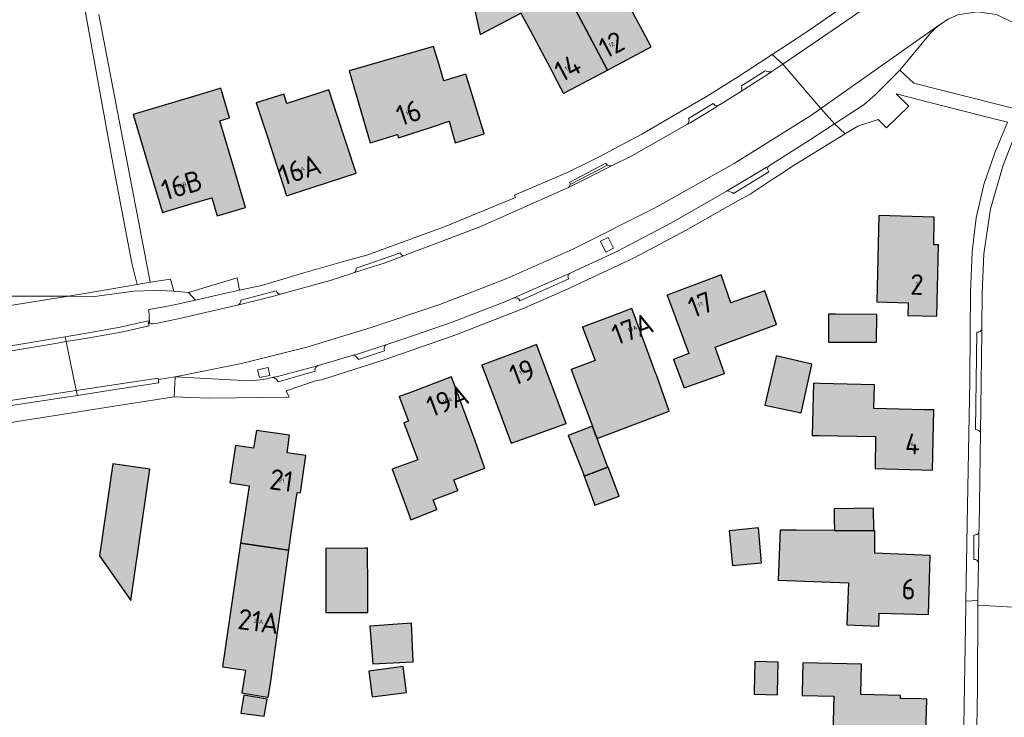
# Model space of a CAD drawing. Header units: metres. Extents: x 191562 to 192551, y 309453 to 310109.
# Tile 6 of 49: x 191782 to 191902, y 309580 to 309665. Entities that reach past the tile are written whole.
import ezdxf
from ezdxf.enums import TextEntityAlignment as Align

# ---------------------------------------------------------------- set-up
doc = ezdxf.new("R2010")
doc.units = ezdxf.units.M
for name, color, linetype, lineweight in [('B-WE-GR-BEPLANTING_CULTUUR_BODEMBEDEKKER-GV', 253, 'Continuous', 9), ('B-WE-GR-BEPLANTING_CULTUUR_BOSPLANTSOEN-GV', 253, 'Continuous', 9), ('B-WE-GR-GRAS-GV', 253, 'Continuous', 9), ('B-WE-GW-TALUD_KRUIN-G', 253, 'Continuous', 9), ('B-WE-IE-TERREINAFSCHEIDING_KUNSTMATIG_HEKWERK-G', 253, 'IE-TERREINAFSCHEIDING-KUNSTMATIG', 9), ('B-WE-OG-BEBOUWING-GV', 250, 'Continuous', 25), ('B-WE-OG-BEBOUWING-T18', 1, 'Continuous', 25), ('B-WE-OG-TERREIN_BEGROEID-GV', 253, 'Continuous', 9), ('B-WE-OG-TERREIN_ERF-GV', 253, 'Continuous', 9), ('B-WE-OG-WEG-GV', 253, 'Continuous', 9), ('B-WE-VH-GESLOTENVERHARDING_ASFALT-GV', 253, 'Continuous', 9), ('B-WE-VH-ONVERHARD_ZAND-GV', 253, 'Continuous', 9), ('B-WE-VH-OPENVERHARDING_BETONSTRAATSTEEN-GV', 253, 'Continuous', 9), ('B-WE-VH-OPENVERHARDING_SIERBESTRATING-GV', 253, 'Continuous', 9), ('B-WE-VH-OPENVERHARDING_STRAATBAKSTEEN-GV', 253, 'Continuous', 9), ('B-WE-VH-TEGEL-GV', 253, 'Continuous', 9), ('X-XX-AL-T25_1000', 1, 'Continuous', 25)]:
    doc.layers.add(name, color=color, linetype=linetype, lineweight=lineweight)
doc.layers.add('B-WE-OG-BEBOUWING-V', color=7, linetype='Continuous', lineweight=5, true_color=0xfff3f2)
doc.styles.add('NLCS-ISO-M200-T18', font='NLCS-ISO.ttf', dxfattribs={"height": 0.36})
doc.linetypes.add('IE-TERREINAFSCHEIDING-KUNSTMATIG', pattern='A,4,[82,NLCS.SHX,S=0.75,R=90,X=0,Y=0],4,-2', length=10)

msp = doc.modelspace()

# ---------------------------------------------------------------- hatches: boundary and pattern name
at = {"layer": 'B-WE-OG-BEBOUWING-V'}
for points in [[(191853.565, 309658.691), (191847.781, 309669.611), (191844.441, 309667.826), (191844.26, 309668.16), (191841.757, 309672.779), (191840.923, 309672.76), (191838.041, 309685.012), (191837.133, 309684.834), (191836.768, 309686.754), (191833.265, 309686.008), (191833.632, 309684.146), (191833.438, 309684.108), (191838.157, 309663.001), (191843.079, 309665.608), (191844.23, 309663.435), (191846.965, 309658.269), (191847.114, 309657.987), (191848.236, 309655.869), (191848.338, 309655.923)], [(191847.781, 309669.611), (191853.565, 309658.691), (191858.852, 309661.491), (191857.879, 309663.312), (191853.017, 309672.41)], [(191832.238, 309651.792), (191834.389, 309652.51), (191835.115, 309649.888), (191838.62, 309650.964), (191836.403, 309658.192), (191833.717, 309657.394), (191832.991, 309659.84), (191832.493, 309661.565), (191822.248, 309658.619), (191824.794, 309649.893), (191828.115, 309650.895), (191828.259, 309650.465)], [(191803.237, 309642.511), (191805.609, 309643.217), (191806.288, 309641.031), (191809.689, 309642.035), (191808.273, 309646.83), (191806.584, 309652.546), (191807.773, 309652.899), (191806.799, 309656.201), (191806.713, 309656.491), (191804.613, 309655.833), (191796.097, 309653.322), (191798.208, 309646.231), (191799.634, 309641.439)], [(191812.309, 309650.718), (191814.672, 309643.46), (191819.753, 309645.114), (191823.097, 309646.203), (191820.731, 309653.42), (191819.796, 309656.291), (191818.586, 309655.898), (191814.72, 309654.639), (191814.346, 309655.788), (191811.012, 309654.703)], [(191893.144, 309640.5), (191893.151, 309640.883), (191886.432, 309641.075), (191886.196, 309630.589), (191889.985, 309630.49), (191889.942, 309628.961), (191893.464, 309628.869), (191893.69, 309637.5), (191893.09, 309637.516)], [(191860.784, 309631.427), (191863.432, 309624.325), (191861.558, 309623.626), (191862.869, 309620.171), (191867.736, 309621.897), (191866.613, 309625.088), (191872.64, 309627.314), (191874.06, 309627.838), (191872.617, 309631.931), (191868.524, 309630.488), (191867.337, 309633.855)], [(191851.74, 309615.542), (191852.088, 309614.61), (191852.302, 309614.035), (191861.026, 309617.338), (191859.488, 309621.741), (191859.404, 309621.981), (191856.521, 309629.789), (191853.106, 309628.505), (191851.271, 309627.816), (191850.553, 309627.546), (191852.062, 309623.495), (191849.17, 309622.417)], [(191881.179, 309625.727), (191886.179, 309625.709), (191886.191, 309629.069), (191881.191, 309629.087), (191880.354, 309629.091), (191880.337, 309625.731)], [(191844.963, 309625.421), (191844.289, 309625.154), (191838.345, 309622.92), (191840.429, 309617.372), (191841.894, 309613.469), (191844.654, 309614.448), (191848.56, 309615.838)], [(191878.268, 309622.785), (191878.329, 309623.048), (191874.019, 309624.052), (191873.95, 309623.755), (191872.622, 309618.056), (191877.042, 309617.128)], [(191829.211, 309605.618), (191829.744, 309604.193), (191832.88, 309605.425), (191832.434, 309606.59), (191835.424, 309607.713), (191834.928, 309609.034), (191838.697, 309610.427), (191838.665, 309610.517), (191837.534, 309613.738), (191834.667, 309621.496), (191830.528, 309619.937), (191829.494, 309619.548), (191828.326, 309619.108), (191829.458, 309616.133), (191828.902, 309615.92), (191830.569, 309611.465), (191827.459, 309610.301)], [(191891.976, 309617.519), (191885.855, 309617.667), (191885.929, 309620.536), (191879.303, 309620.708), (191878.542, 309620.728), (191878.381, 309614.387), (191879.207, 309614.387), (191886.049, 309614.283), (191885.99, 309610.388), (191892.939, 309610.206), (191893.129, 309617.491)], [(191809.115, 309601.336), (191814.974, 309600.514), (191815.256, 309602.542), (191815.953, 309607.493), (191816.379, 309607.433), (191817.017, 309611.958), (191814.749, 309612.278), (191815.055, 309614.447), (191811.045, 309615.013), (191810.688, 309612.85), (191808.482, 309613.185), (191807.811, 309608.67), (191810.14, 309608.316)], [(191850.648, 309609.74), (191850.749, 309609.466), (191853.621, 309610.553), (191852.302, 309614.035), (191852.088, 309614.61), (191851.74, 309615.542), (191851.538, 309615.463), (191848.819, 309614.394)], [(191793.627, 309610.969), (191791.994, 309599.814), (191795.793, 309594.395), (191798.099, 309610.314)], [(191850.749, 309609.466), (191852.052, 309605.948), (191854.99, 309607.034), (191854.275, 309608.881), (191853.634, 309610.559), (191853.621, 309610.553)], [(191881.052, 309604.117), (191881.058, 309603.143), (191881.058, 309602.95), (191881.058, 309602.897), (191885.825, 309602.856), (191885.794, 309605.571), (191881.044, 309605.518)], [(191871.861, 309603.195), (191868.328, 309602.838), (191868.703, 309598.637), (191872.232, 309598.971)], [(191882.784, 309596.529), (191882.586, 309591.445), (191886.427, 309591.295), (191886.468, 309592.863), (191892.473, 309592.705), (191892.659, 309599.836), (191885.958, 309600.147), (191885.976, 309602.855), (191885.825, 309602.856), (191881.058, 309602.897), (191876.47, 309602.937), (191874.484, 309602.932), (191874.248, 309596.861)], [(191812.469, 309582.673), (191812.726, 309584.331), (191814.974, 309600.514), (191809.115, 309601.336), (191806.915, 309586.356), (191809.706, 309585.935), (191809.246, 309583.207), (191809.444, 309583.174), (191812.325, 309582.695)], [(191819.562, 309592.936), (191824.534, 309592.947), (191824.528, 309595.728), (191824.498, 309600.728), (191824.168, 309600.726), (191819.438, 309600.698), (191819.438, 309592.935)], [(191829.811, 309591.633), (191824.751, 309591.301), (191825.137, 309586.737), (191830.018, 309586.981)], [(191824.661, 309585.843), (191825.072, 309582.707), (191829.205, 309583.249), (191828.794, 309586.385)], [(191874.154, 309582.961), (191874.161, 309583.234), (191874.251, 309586.932), (191871.426, 309587), (191871.336, 309583.297), (191871.33, 309583.029)], [(191877.153, 309582.888), (191881.008, 309582.795), (191880.915, 309579.687), (191880.799, 309575.821), (191886.861, 309575.642), (191892.068, 309575.488), (191892.251, 309582.451), (191891.609, 309582.465), (191889.053, 309582.523), (191889.054, 309582.871), (191884.254, 309583.001), (191884.343, 309586.69), (191877.25, 309586.86), (191877.161, 309583.168)], [(191809.12, 309580.734), (191811.97, 309580.368), (191812.316, 309582.457), (191809.484, 309582.927)]]:
    msp.add_hatch(color=256, dxfattribs=at).paths.add_polyline_path(points)

# ---------------------------------------------------------------- linework, layer by layer
at = {"layer": 'B-WE-GR-BEPLANTING_CULTUUR_BODEMBEDEKKER-GV'}
msp.add_lwpolyline([(191803.662, 309630.805), (191806.421, 309631.448), (191808.973, 309632.007), (191808.674, 309633.502), (191802.8, 309631.751)], dxfattribs=at)
at = {"layer": 'B-WE-GR-BEPLANTING_CULTUUR_BOSPLANTSOEN-GV'}
for points in [[(191801.035, 309631.873), (191800.61, 309633.349), (191798.146, 309632.967)], [(191788.247, 309631.298), (191791.105, 309631.204)]]:
    msp.add_lwpolyline(points, dxfattribs=at)
at = {"layer": 'B-WE-GR-GRAS-GV'}
msp.add_lwpolyline([(191790.488, 309631.661), (191796.573, 309632.699)], dxfattribs=at)
at = {"layer": 'B-WE-GW-TALUD_KRUIN-G'}
for points in [[(191788.247, 309631.298), (191780.595, 309631.283), (191776.422, 309631.43), (191771.928, 309631.887)], [(191801.035, 309631.873), (191800.172, 309631.931), (191798.648, 309631.992), (191796.163, 309631.895), (191791.105, 309631.204)]]:
    msp.add_lwpolyline(points, dxfattribs=at)
at = {"layer": 'B-WE-IE-TERREINAFSCHEIDING_KUNSTMATIG_HEKWERK-G'}
for points in [[(191790.192, 309666.298), (191793.525, 309648.04)], [(191797.657, 309635.517), (191791.92, 309665.442)], [(191793.525, 309648.04), (191795.933, 309635.269)], [(191795.933, 309635.269), (191796.573, 309632.699)], [(191798.146, 309632.967), (191797.657, 309635.517)], [(191796.573, 309632.699), (191798.146, 309632.967)], [(191769.996, 309628.346), (191779.65, 309629.906), (191788.247, 309631.298), (191790.488, 309631.661)]]:
    msp.add_lwpolyline(points, dxfattribs=at)
at = {"layer": 'B-WE-OG-BEBOUWING-GV'}
for points in [[(191853.565, 309658.691), (191847.781, 309669.611), (191844.441, 309667.826), (191844.26, 309668.16), (191841.757, 309672.779), (191840.923, 309672.76), (191838.041, 309685.012), (191837.133, 309684.834), (191836.768, 309686.754), (191833.265, 309686.008), (191833.632, 309684.146), (191833.438, 309684.108), (191838.157, 309663.001), (191843.079, 309665.608), (191844.23, 309663.435), (191846.965, 309658.269), (191847.114, 309657.987), (191848.236, 309655.869), (191848.338, 309655.923)], [(191847.781, 309669.611), (191853.565, 309658.691), (191858.852, 309661.491), (191857.879, 309663.312), (191853.017, 309672.41)], [(191832.238, 309651.792), (191834.389, 309652.51), (191835.115, 309649.888), (191838.62, 309650.964), (191836.403, 309658.192), (191833.717, 309657.394), (191832.991, 309659.84), (191832.493, 309661.565), (191822.248, 309658.619), (191824.794, 309649.893), (191828.115, 309650.895), (191828.259, 309650.465)], [(191803.237, 309642.511), (191805.609, 309643.217), (191806.288, 309641.031), (191809.689, 309642.035), (191808.273, 309646.83), (191806.584, 309652.546), (191807.773, 309652.899), (191806.799, 309656.201), (191806.713, 309656.491), (191804.613, 309655.833), (191796.097, 309653.322), (191798.208, 309646.231), (191799.634, 309641.439)], [(191812.309, 309650.718), (191814.672, 309643.46), (191819.753, 309645.114), (191823.097, 309646.203), (191820.731, 309653.42), (191819.796, 309656.291), (191818.586, 309655.898), (191814.72, 309654.639), (191814.346, 309655.788), (191811.012, 309654.703)], [(191893.144, 309640.5), (191893.151, 309640.883), (191886.432, 309641.075), (191886.196, 309630.589), (191889.985, 309630.49), (191889.942, 309628.961), (191893.464, 309628.869), (191893.69, 309637.5), (191893.09, 309637.516)], [(191860.784, 309631.427), (191863.432, 309624.325), (191861.558, 309623.626), (191862.869, 309620.171), (191867.736, 309621.897), (191866.613, 309625.088), (191872.64, 309627.314), (191874.06, 309627.838), (191872.617, 309631.931), (191868.524, 309630.488), (191867.337, 309633.855)], [(191851.74, 309615.542), (191852.088, 309614.61), (191852.302, 309614.035), (191861.026, 309617.338), (191859.488, 309621.741), (191859.404, 309621.981), (191856.521, 309629.789), (191853.106, 309628.505), (191851.271, 309627.816), (191850.553, 309627.546), (191852.062, 309623.495), (191849.17, 309622.417)], [(191881.179, 309625.727), (191886.179, 309625.709), (191886.191, 309629.069), (191881.191, 309629.087), (191880.354, 309629.091), (191880.337, 309625.731)], [(191844.963, 309625.421), (191844.289, 309625.154), (191838.345, 309622.92), (191840.429, 309617.372), (191841.894, 309613.469), (191844.654, 309614.448), (191848.56, 309615.838)], [(191878.268, 309622.785), (191878.329, 309623.048), (191874.019, 309624.052), (191873.95, 309623.755), (191872.622, 309618.056), (191877.042, 309617.128)], [(191829.211, 309605.618), (191829.744, 309604.193), (191832.88, 309605.425), (191832.434, 309606.59), (191835.424, 309607.713), (191834.928, 309609.034), (191838.697, 309610.427), (191838.665, 309610.517), (191837.534, 309613.738), (191834.667, 309621.496), (191830.528, 309619.937), (191829.494, 309619.548), (191828.326, 309619.108), (191829.458, 309616.133), (191828.902, 309615.92), (191830.569, 309611.465), (191827.459, 309610.301)], [(191891.976, 309617.519), (191885.855, 309617.667), (191885.929, 309620.536), (191879.303, 309620.708), (191878.542, 309620.728), (191878.381, 309614.387), (191879.207, 309614.387), (191886.049, 309614.283), (191885.99, 309610.388), (191892.939, 309610.206), (191893.129, 309617.491)], [(191809.115, 309601.336), (191814.974, 309600.514), (191815.256, 309602.542), (191815.953, 309607.493), (191816.379, 309607.433), (191817.017, 309611.958), (191814.749, 309612.278), (191815.055, 309614.447), (191811.045, 309615.013), (191810.688, 309612.85), (191808.482, 309613.185), (191807.811, 309608.67), (191810.14, 309608.316)], [(191850.648, 309609.74), (191850.749, 309609.466), (191853.621, 309610.553), (191852.302, 309614.035), (191852.088, 309614.61), (191851.74, 309615.542), (191851.538, 309615.463), (191848.819, 309614.394)], [(191793.627, 309610.969), (191791.994, 309599.814), (191795.793, 309594.395), (191798.099, 309610.314)], [(191850.749, 309609.466), (191852.052, 309605.948), (191854.99, 309607.034), (191854.275, 309608.881), (191853.634, 309610.559), (191853.621, 309610.553)], [(191881.052, 309604.117), (191881.058, 309603.143), (191881.058, 309602.95), (191881.058, 309602.897), (191885.825, 309602.856), (191885.794, 309605.571), (191881.044, 309605.518)], [(191871.861, 309603.195), (191868.328, 309602.838), (191868.703, 309598.637), (191872.232, 309598.971)], [(191882.784, 309596.529), (191882.586, 309591.445), (191886.427, 309591.295), (191886.468, 309592.863), (191892.473, 309592.705), (191892.659, 309599.836), (191885.958, 309600.147), (191885.976, 309602.855), (191885.825, 309602.856), (191881.058, 309602.897), (191876.47, 309602.937), (191874.484, 309602.932), (191874.248, 309596.861)], [(191812.469, 309582.673), (191812.726, 309584.331), (191814.974, 309600.514), (191809.115, 309601.336), (191806.915, 309586.356), (191809.706, 309585.935), (191809.246, 309583.207), (191809.444, 309583.174), (191812.325, 309582.695)], [(191819.562, 309592.936), (191824.534, 309592.947), (191824.528, 309595.728), (191824.498, 309600.728), (191824.168, 309600.726), (191819.438, 309600.698), (191819.438, 309592.935)], [(191829.811, 309591.633), (191824.751, 309591.301), (191825.137, 309586.737), (191830.018, 309586.981)], [(191824.661, 309585.843), (191825.072, 309582.707), (191829.205, 309583.249), (191828.794, 309586.385)], [(191874.154, 309582.961), (191874.161, 309583.234), (191874.251, 309586.932), (191871.426, 309587), (191871.336, 309583.297), (191871.33, 309583.029)], [(191877.153, 309582.888), (191881.008, 309582.795), (191880.915, 309579.687), (191880.799, 309575.821), (191886.861, 309575.642), (191892.068, 309575.488), (191892.251, 309582.451), (191891.609, 309582.465), (191889.053, 309582.523), (191889.054, 309582.871), (191884.254, 309583.001), (191884.343, 309586.69), (191877.25, 309586.86), (191877.161, 309583.168)], [(191809.12, 309580.734), (191811.97, 309580.368), (191812.316, 309582.457), (191809.484, 309582.927)]]:
    msp.add_lwpolyline(points, close=True, dxfattribs=at)
at = {"layer": 'B-WE-OG-TERREIN_BEGROEID-GV'}
msp.add_lwpolyline([(191905.878, 309657.688), (191905.966, 309658.599), (191905.558, 309660.83), (191904.484, 309662.827), (191902.848, 309664.398), (191900.717, 309665.428), (191898.374, 309665.768), (191896.038, 309665.384), (191894.864, 309664.86), (191893.786, 309664.159)], dxfattribs=at)
at = {"layer": 'B-WE-OG-TERREIN_ERF-GV'}
for points in [[(191847.781, 309669.611), (191853.017, 309672.41), (191857.879, 309663.312), (191858.852, 309661.491), (191853.565, 309658.691), (191848.338, 309655.923), (191848.236, 309655.869), (191847.114, 309657.987), (191846.965, 309658.269), (191844.23, 309663.435), (191843.079, 309665.608), (191838.157, 309663.001), (191833.438, 309684.108), (191833.632, 309684.146), (191833.265, 309686.008), (191836.768, 309686.754), (191837.133, 309684.834), (191838.041, 309685.012), (191840.923, 309672.76), (191841.757, 309672.779), (191844.26, 309668.16), (191844.441, 309667.826)], [(191832.238, 309651.792), (191828.259, 309650.465), (191828.115, 309650.895), (191824.794, 309649.893), (191822.248, 309658.619), (191832.493, 309661.565), (191832.991, 309659.84), (191833.717, 309657.394), (191836.403, 309658.192), (191838.62, 309650.964), (191835.115, 309649.888), (191834.389, 309652.51)], [(191806.713, 309656.491), (191806.799, 309656.201), (191807.773, 309652.899), (191806.584, 309652.546), (191808.273, 309646.83), (191809.689, 309642.035), (191806.288, 309641.031), (191805.609, 309643.217), (191803.237, 309642.511), (191799.634, 309641.439), (191798.208, 309646.231), (191796.097, 309653.322), (191804.613, 309655.833)], [(191814.346, 309655.788), (191814.72, 309654.639), (191818.586, 309655.898), (191819.796, 309656.291), (191820.731, 309653.42), (191823.097, 309646.203), (191819.753, 309645.114), (191814.672, 309643.46), (191812.309, 309650.718), (191811.012, 309654.703)], [(191893.69, 309637.5), (191893.464, 309628.869), (191889.942, 309628.961), (191889.985, 309630.49), (191886.196, 309630.589), (191886.432, 309641.075), (191893.151, 309640.883), (191893.144, 309640.5), (191893.09, 309637.516)], [(191867.736, 309621.897), (191862.869, 309620.171), (191861.558, 309623.626), (191863.432, 309624.325), (191860.784, 309631.427), (191867.337, 309633.855), (191868.524, 309630.488), (191872.617, 309631.931), (191874.06, 309627.838), (191872.64, 309627.314), (191866.613, 309625.088)], [(191850.749, 309609.466), (191850.648, 309609.74), (191848.819, 309614.394), (191851.538, 309615.463), (191851.74, 309615.542), (191849.17, 309622.417), (191852.062, 309623.495), (191850.553, 309627.546), (191851.271, 309627.816), (191853.106, 309628.505), (191856.521, 309629.789), (191859.404, 309621.981), (191859.488, 309621.741), (191861.026, 309617.338), (191852.302, 309614.035), (191853.621, 309610.553), (191853.634, 309610.559), (191854.275, 309608.881), (191854.99, 309607.034), (191852.052, 309605.948)], [(191880.354, 309629.091), (191881.191, 309629.087), (191886.191, 309629.069), (191886.179, 309625.709), (191881.179, 309625.727), (191880.337, 309625.731)], [(191844.654, 309614.448), (191841.894, 309613.469), (191840.429, 309617.372), (191838.345, 309622.92), (191844.289, 309625.154), (191844.963, 309625.421), (191848.56, 309615.838)], [(191872.622, 309618.056), (191873.95, 309623.755), (191874.019, 309624.052), (191878.329, 309623.048), (191878.268, 309622.785), (191877.042, 309617.128)], [(191832.88, 309605.425), (191829.744, 309604.193), (191829.211, 309605.618), (191827.459, 309610.301), (191830.569, 309611.465), (191828.902, 309615.92), (191829.458, 309616.133), (191828.326, 309619.108), (191829.494, 309619.548), (191830.528, 309619.937), (191834.667, 309621.496), (191837.534, 309613.738), (191838.665, 309610.517), (191838.697, 309610.427), (191834.928, 309609.034), (191835.424, 309607.713), (191832.434, 309606.59)], [(191892.939, 309610.206), (191885.99, 309610.388), (191886.049, 309614.283), (191879.207, 309614.387), (191878.381, 309614.387), (191878.542, 309620.728), (191879.303, 309620.708), (191885.929, 309620.536), (191885.855, 309617.667), (191891.976, 309617.519), (191893.129, 309617.491)], [(191809.115, 309601.336), (191810.14, 309608.316), (191807.811, 309608.67), (191808.482, 309613.185), (191810.688, 309612.85), (191811.045, 309615.013), (191815.055, 309614.447), (191814.749, 309612.278), (191817.017, 309611.958), (191816.379, 309607.433), (191815.953, 309607.493), (191815.256, 309602.542), (191814.974, 309600.514), (191812.726, 309584.331), (191812.469, 309582.673), (191812.325, 309582.695), (191809.444, 309583.174), (191809.246, 309583.207), (191809.706, 309585.935), (191806.915, 309586.356)], [(191795.793, 309594.395), (191791.994, 309599.814), (191793.627, 309610.969), (191798.099, 309610.314)], [(191885.825, 309602.856), (191885.976, 309602.855), (191885.958, 309600.147), (191892.659, 309599.836), (191892.473, 309592.705), (191886.468, 309592.863), (191886.427, 309591.295), (191882.586, 309591.445), (191882.784, 309596.529), (191874.248, 309596.861), (191874.484, 309602.932), (191876.47, 309602.937), (191881.058, 309602.897), (191881.058, 309603.143), (191881.052, 309604.117), (191881.044, 309605.518), (191885.794, 309605.571)], [(191868.703, 309598.637), (191868.328, 309602.838), (191871.861, 309603.195), (191872.232, 309598.971)], [(191819.438, 309600.698), (191824.168, 309600.726), (191824.498, 309600.728), (191824.528, 309595.728), (191824.534, 309592.947), (191819.562, 309592.936), (191819.438, 309592.935)], [(191825.137, 309586.737), (191824.751, 309591.301), (191829.811, 309591.633), (191830.018, 309586.981)], [(191829.205, 309583.249), (191825.072, 309582.707), (191824.661, 309585.843), (191828.794, 309586.385)], [(191871.336, 309583.297), (191871.426, 309587), (191874.251, 309586.932), (191874.161, 309583.234), (191874.154, 309582.961), (191871.33, 309583.029)], [(191877.25, 309586.86), (191884.343, 309586.69), (191884.254, 309583.001), (191889.054, 309582.871), (191889.053, 309582.523), (191891.609, 309582.465), (191892.251, 309582.451), (191892.068, 309575.488), (191886.861, 309575.642), (191880.799, 309575.821), (191880.915, 309579.687), (191881.008, 309582.795), (191877.153, 309582.888), (191877.161, 309583.168)], [(191812.316, 309582.457), (191811.97, 309580.368), (191809.12, 309580.734), (191809.484, 309582.927)]]:
    msp.add_lwpolyline(points, close=True, dxfattribs=at)
msp.add_lwpolyline([(191897.004, 309594.306), (191897.202, 309605.895), (191897.486, 309621.067), (191897.515, 309626.957), (191897.556, 309631.804), (191897.771, 309636.646), (191898.258, 309640.778)], dxfattribs=at)
at = {"layer": 'B-WE-OG-WEG-GV'}
msp.add_lwpolyline([(191797.9, 309628.283), (191797.965, 309628.139), (191798.072, 309628.022), (191797.987, 309629.68), (191799.655, 309629.936), (191800.897, 309630.19), (191803.228, 309630.709), (191803.662, 309630.805), (191802.8, 309631.751), (191801.035, 309631.873)], dxfattribs=at)
at = {"layer": 'B-WE-VH-GESLOTENVERHARDING_ASFALT-GV'}
for points in [[(191874.83, 309659.426), (191873.469, 309658.5)], [(191874.83, 309659.426), (191879.415, 309654.023)], [(191856.497, 309648.312), (191854.068, 309647.088)], [(191751.294, 309614.862), (191757.176, 309615.495), (191769.108, 309616.924), (191772.452, 309617.41), (191774.021, 309617.616), (191776.547, 309617.951), (191778.535, 309618.228), (191789.166, 309619.844), (191787.972, 309625.773)], [(191903.216, 309585.755), (191903.411, 309593.542), (191898.429, 309593.841), (191898.388, 309583.642), (191898.268, 309576.697)]]:
    msp.add_lwpolyline(points, dxfattribs=at)
at = {"layer": 'B-WE-VH-ONVERHARD_ZAND-GV'}
for points in [[(191852.706, 309637.935), (191853.349, 309636.624)], [(191812.443, 309622.646), (191811.171, 309622.368)], [(191811.38, 309621.411), (191812.653, 309621.689)]]:
    msp.add_lwpolyline(points, dxfattribs=at)
at = {"layer": 'B-WE-VH-OPENVERHARDING_BETONSTRAATSTEEN-GV'}
for points in [[(191849.043, 309644.826), (191853.587, 309647.168)], [(191898.753, 309614.769), (191898.932, 309626.911), (191898.937, 309627.372)], [(191898.512, 309598.948), (191898.573, 309602.657)]]:
    msp.add_lwpolyline(points, dxfattribs=at)
for points in [[(191898.573, 309602.657, -0.2822213), (191897.972, 309602.325)], [(191897.95, 309599.382, -0.3774693), (191898.512, 309598.948)]]:
    msp.add_lwpolyline(points, format="xyb", dxfattribs=at)
at = {"layer": 'B-WE-VH-OPENVERHARDING_SIERBESTRATING-GV'}
for points in [[(191787.972, 309625.773), (191790.533, 309626.202), (191794.633, 309626.937), (191798.031, 309627.697), (191797.966, 309627.99), (191797.9, 309628.283), (191794.514, 309627.525), (191790.431, 309626.793), (191787.848, 309626.36)], [(191750.66, 309621.088), (191752.862, 309621.285), (191759.81, 309621.883), (191769.685, 309622.733), (191786.439, 309625.516), (191787.972, 309625.773), (191787.848, 309626.36), (191786.34, 309626.108), (191769.61, 309623.329), (191759.759, 309622.481)], [(191789.355, 309619.266), (191794.145, 309619.994), (191799.2, 309620.763), (191799.155, 309621.06), (191799.143, 309621.158), (191799.11, 309621.356), (191789.166, 309619.844)], [(191789.355, 309619.266), (191789.166, 309619.844)], [(191776.628, 309617.356), (191778.622, 309617.634), (191788.265, 309619.1)]]:
    msp.add_lwpolyline(points, dxfattribs=at)
at = {"layer": 'B-WE-VH-OPENVERHARDING_STRAATBAKSTEEN-GV'}
msp.add_lwpolyline([(191879.415, 309654.023), (191881.084, 309652.193), (191884.662, 309654.52), (191885.997, 309655.707), (191888.973, 309658.666), (191892.698, 309663.153), (191893.218, 309663.68), (191893.786, 309664.159)], close=True, dxfattribs=at)
for points in [[(191869.799, 309656.149), (191870.038, 309656.299), (191873.064, 309658.224), (191873.469, 309658.5)], [(191872.669, 309658.61), (191869.824, 309656.779)], [(191863.192, 309652.083), (191863.648, 309652.34), (191866.758, 309654.241), (191866.952, 309654.362)], [(191866.378, 309654.625), (191863.391, 309652.807)], [(191879.415, 309654.023), (191878.301, 309653.237), (191868.924, 309647.362), (191859.277, 309641.942), (191849.382, 309636.989), (191841.388, 309633.436), (191833.235, 309630.262), (191824.943, 309627.474), (191817.137, 309625.113), (191809.227, 309623.13), (191801.171, 309621.519)], [(191848.835, 309644.471), (191849.167, 309644.619), (191854.068, 309647.088)], [(191873.058, 309647.045), (191872.813, 309646.889), (191868.068, 309644.051)], [(191849.043, 309634.093), (191854.619, 309636.675), (191861.321, 309640.158)], [(191852.706, 309637.935), (191853.655, 309638.401), (191854.298, 309637.09), (191853.349, 309636.624)], [(191822.805, 309634.103), (191826.607, 309635.325), (191828.84, 309636.169)], [(191849.043, 309634.093), (191848.671, 309633.921), (191847.765, 309633.502), (191842.227, 309631.096)], [(191842.96, 309630.738), (191848.865, 309633.401)], [(191808.732, 309630.188), (191813.242, 309631.327), (191813.953, 309631.524)], [(191826.712, 309625.397), (191823.262, 309624.267), (191822.764, 309624.122)], [(191811.38, 309621.411), (191811.171, 309622.368)], [(191812.443, 309622.646), (191812.653, 309621.689)], [(191818.487, 309622.876), (191818.434, 309622.86), (191813.573, 309621.569), (191812.93, 309621.422)], [(191776.923, 309615.354), (191778.926, 309615.627), (191788.71, 309617.159), (191793.777, 309617.953), (191794.84, 309618.12), (191801.074, 309619.096), (191801.171, 309621.519), (191799.177, 309621.201), (191799.143, 309621.158)], [(191789.355, 309619.266), (191788.265, 309619.1)]]:
    msp.add_lwpolyline(points, dxfattribs=at)
for points in [[(191873.469, 309658.5, -0.2199663), (191872.669, 309658.61)], [(191869.824, 309656.779, -0.1349602), (191869.799, 309656.149)], [(191866.952, 309654.362, -0.2835207), (191866.378, 309654.625)], [(191873.133, 309646.349, -0.3491096), (191873.058, 309647.045)], [(191868.068, 309644.051, -0.1568375), (191868.838, 309643.716)], [(191828.84, 309636.169, -0.2452889), (191828.466, 309636.537)], [(191848.865, 309633.401, -0.4568977), (191849.043, 309634.093)], [(191842.227, 309631.096, -0.3218229), (191842.96, 309630.738)], [(191826.536, 309624.675, -0.3322494), (191826.712, 309625.397)]]:
    msp.add_lwpolyline(points, format="xyb", dxfattribs=at)
at = {"layer": 'B-WE-VH-TEGEL-GV'}
for points in [[(191898.662, 309677.033), (191897.535, 309678.093), (191897.348, 309678.269), (191895.788, 309676.61), (191893.698, 309674.937), (191890.278, 309672.33), (191883.752, 309667.548), (191883.293, 309667.176), (191877.492, 309663.186), (191873.52, 309660.568)], [(191873.52, 309660.568), (191874.83, 309659.426), (191883.326, 309665.211), (191894.658, 309673.458)], [(191873.52, 309660.568), (191872.126, 309659.649), (191869.452, 309657.897), (191865.656, 309655.543), (191862.784, 309653.888), (191857.731, 309650.931), (191852.413, 309648.107), (191848.865, 309646.373), (191842.316, 309643.516), (191842.429, 309643.233), (191833.899, 309639.743), (191824.413, 309636.277), (191821.858, 309635.55), (191816.762, 309634.1), (191812.717, 309632.908), (191811.639, 309632.591), (191808.973, 309632.007)], [(191898.937, 309627.372), (191898.985, 309631.674), (191899.187, 309636.433), (191899.985, 309641.874), (191901.492, 309647.162), (191902.815, 309650.465), (191904.404, 309653.648), (191890.69, 309657.098), (191888.973, 309658.666)], [(191866.952, 309654.362), (191867.194, 309654.514), (191867.228, 309654.536), (191869.799, 309656.149)], [(191882.349, 309650.97), (191882.609, 309651.13), (191883.891, 309651.903), (191886.347, 309652.695), (191887.364, 309651.686), (191890.092, 309654.318), (191888.538, 309655.831), (191892.464, 309654.809), (191899.285, 309653.057), (191902.025, 309652.368), (191900.494, 309648.643), (191899.184, 309644.835), (191898.258, 309640.778)], [(191856.497, 309648.312), (191863.192, 309652.083)], [(191882.349, 309650.97), (191881.084, 309652.193), (191878.029, 309650.207), (191873.058, 309647.045)], [(191801.074, 309619.096), (191805.256, 309618.912), (191815.002, 309619.052), (191814.615, 309619.811), (191818.166, 309621.036), (191818.91, 309621.163), (191823.852, 309622.719), (191826.761, 309623.635), (191835.195, 309626.58), (191843.252, 309629.766), (191848.815, 309632.192), (191849.193, 309632.37), (191856.801, 309635.946), (191863.003, 309639.236), (191869.35, 309642.838), (191870.865, 309643.642), (191873.637, 309645.498), (191874.169, 309645.822), (191876.052, 309647.075), (191880.185, 309649.631), (191882.349, 309650.97)], [(191848.984, 309645.104), (191853.366, 309647.402)], [(191873.133, 309646.349), (191868.838, 309643.716)], [(191828.84, 309636.169), (191829.255, 309636.326), (191838.024, 309639.64), (191848.835, 309644.471)], [(191868.068, 309644.051), (191867.954, 309643.983), (191867.098, 309643.471), (191861.321, 309640.158)], [(191823.109, 309634.695), (191828.466, 309636.537)], [(191813.953, 309631.524), (191819.965, 309633.19), (191822.719, 309634.075), (191822.805, 309634.103)], [(191809.145, 309630.805), (191813.436, 309631.94)], [(191842.227, 309631.096), (191841.31, 309630.698), (191834.75, 309628.151), (191829.025, 309626.154), (191826.712, 309625.397)], [(191798.072, 309628.022), (191798.27, 309627.926), (191798.49, 309627.923), (191799.26, 309628.063), (191800.029, 309628.213), (191801.914, 309628.62), (191803.787, 309629.083), (191808.531, 309630.137), (191808.732, 309630.188)], [(191898.171, 309615.117), (191898.323, 309626.938)], [(191826.536, 309624.675), (191823.393, 309623.624)], [(191822.764, 309624.122), (191818.548, 309622.893), (191818.487, 309622.876)], [(191818.14, 309622.19), (191813.669, 309620.923)], [(191812.93, 309621.422), (191811.897, 309621.186), (191810.185, 309621.039), (191801.171, 309621.519)], [(191898.573, 309602.657), (191898.583, 309603.273), (191898.753, 309614.769)], [(191897.95, 309599.382), (191897.972, 309602.325)], [(191898.438, 309594.386), (191898.447, 309594.951), (191898.512, 309598.948)], [(191898.429, 309593.841), (191898.438, 309594.386), (191897.004, 309594.306), (191896.995, 309593.807), (191896.746, 309579.218), (191896.575, 309562.468), (191896.244, 309548.25), (191895.96, 309535.222), (191895.649, 309516.984), (191895.644, 309513.516), (191895.313, 309503.09), (191895.273, 309502.701)]]:
    msp.add_lwpolyline(points, dxfattribs=at)
for points in [[(191863.192, 309652.083, 0.3960968), (191863.391, 309652.807)], [(191853.366, 309647.402, 0.0882997), (191853.49, 309647.243)], [(191853.49, 309647.243, 0.0472278), (191853.587, 309647.168)], [(191853.587, 309647.168, 0.1992597), (191854.068, 309647.088)], [(191848.835, 309644.471, 0.2213154), (191849.043, 309644.826)], [(191849.041, 309644.929, 0.0962397), (191848.984, 309645.104)], [(191849.043, 309644.826, 0.0584232), (191849.041, 309644.929)], [(191822.805, 309634.103, 0.3656076), (191823.109, 309634.695)], [(191813.436, 309631.94, 0.3869148), (191813.953, 309631.524)], [(191808.732, 309630.188, 0.3552493), (191809.145, 309630.805)], [(191898.323, 309626.938, 0.4789724), (191898.937, 309627.372)], [(191823.393, 309623.624, 0.1748107), (191822.764, 309624.122)], [(191818.487, 309622.876, 0.3979053), (191818.14, 309622.19)], [(191813.669, 309620.923, 0.2615901), (191812.93, 309621.422)], [(191898.753, 309614.769, 0.2711189), (191898.171, 309615.117)]]:
    msp.add_lwpolyline(points, format="xyb", dxfattribs=at)

# ---------------------------------------------------------------- texts
at = {"layer": 'B-WE-OG-BEBOUWING-T18', "style": 'NLCS-ISO-M200-T18'}
for s, rotation, p in [('12', 27.9, (191854.058, 309661.781)), ('14', 27.9, (191848.75, 309658.97)), ('16', 18.4, (191829.485, 309653.51)), ('16A', 18, (191816.29, 309646.615)), ('16B', 16.6, (191801.986, 309644.747)), ('2', 358.5, (191891.063, 309632.701)), ('17', 20.5, (191864.836, 309630.269)), ('17A', 20.2, (191856.586, 309627.328)), ('19', 20.6, (191843.223, 309622.082)), ('19A', 20.6, (191834.18, 309618.641)), ('4', 358.5, (191890.52, 309613.365)), ('21', 352, (191814.069, 309608.958)), ('6', 358.5, (191890.052, 309595.78)), ('21A', 352.3, (191811.281, 309591.874))]:
    msp.add_text(s, height=0.5, rotation=rotation, dxfattribs=at).set_placement(p, align=Align.MIDDLE)
at = {"layer": 'X-XX-AL-T25_1000', "style": 'NLCS-ISO-M200-T18'}
for s, rotation, p in [('12', 27.9, (191854.058, 309661.781)), ('14', 27.9, (191848.75, 309658.97)), ('16', 18.4, (191829.485, 309653.51)), ('16A', 18, (191816.29, 309646.615)), ('16B', 16.6, (191801.986, 309644.747)), ('2', 358.5, (191891.063, 309632.701)), ('17', 20.5, (191864.836, 309630.269)), ('17A', 20.2, (191856.586, 309627.328)), ('19', 20.6, (191843.223, 309622.082)), ('19A', 20.6, (191834.18, 309618.641)), ('4', 358.5, (191890.52, 309613.365)), ('21', 352, (191814.069, 309608.958)), ('6', 358.5, (191890.052, 309595.78)), ('21A', 352.3, (191811.281, 309591.874))]:
    msp.add_text(s, height=2.5, rotation=rotation, dxfattribs=at).set_placement(p, align=Align.MIDDLE)

doc.saveas('drawing.dxf')
